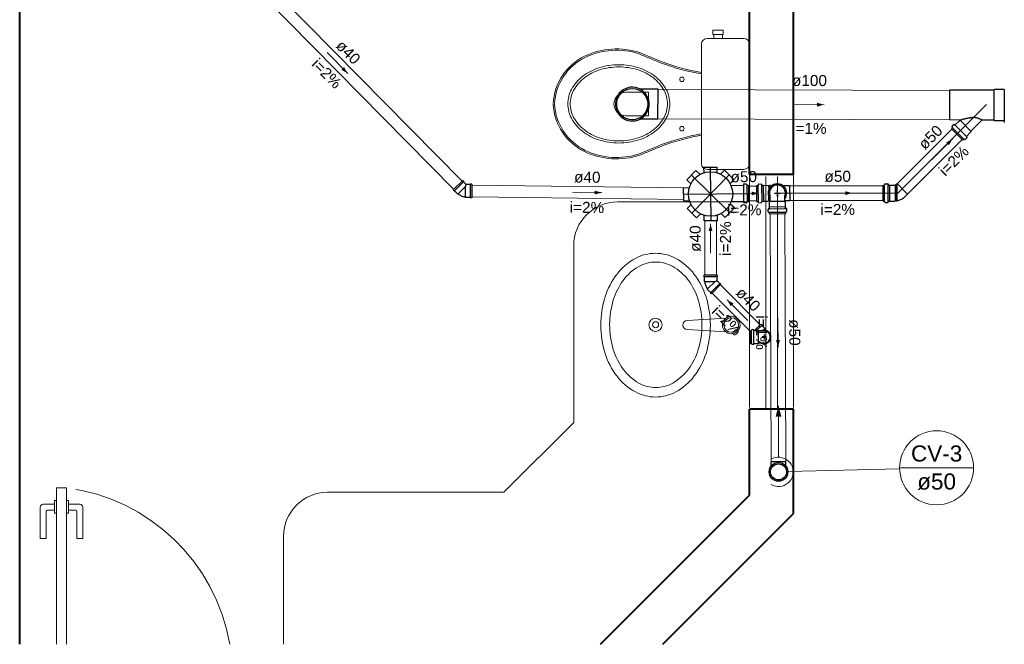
# Model space of a CAD drawing. Header units: millimetres. Extents: x 26 to 1362, y 24 to 358.
# Tile 217 of 256: x 1079.56 to 1092.99, y 320.44 to 328.95. Entities that reach past the tile are written whole.
import ezdxf
from ezdxf.lldxf.tags import DXFTag

# ---------------------------------------------------------------- set-up
doc = ezdxf.new("R2010")
doc.units = ezdxf.units.MM
doc.linetypes.add('HIDDEN2', pattern=[4.7625, 3.175, -1.5875])
for name, color, linetype, lineweight in [('CV-Condutos', 1, 'Continuous', 5), ('CV-Indicação coluna', 5, 'Continuous', 5), ('CV-Sentido conduto', 9, 'Continuous', 5), ('CV-Textos conduto', 7, 'Continuous', 5), ('MB_ALVENARIA', 7, 'Continuous', 40), ('MB_ESQUADRIA', 7, 'Continuous', 5), ('MB_MOBILIÁRIO', 8, 'Continuous', 13), ('Nível 1', 7, 'Continuous', 5), ('TQ-Condutos', 3, 'Continuous', 5), ('TQ-Sentido conduto', 9, 'Continuous', 5), ('TQ-Textos conduto', 7, 'Continuous', 5)]:
    doc.layers.add(name, color=color, linetype=linetype, lineweight=lineweight)
doc.layers.add('Simbolos', color=5, linetype='Continuous')
doc.layers.add('Simbolos_int', color=2, linetype='Continuous')
doc.styles.add('arial', font='arial.ttf')
tags = doc.linetypes.add('DASHDOT', pattern=[1, 0.5, -0.25, 0, -0.25]).pattern_tags.tags
tags[10:11] = [DXFTag(74, 4), DXFTag(75, 0), DXFTag(340, '0'), DXFTag(46, 1.0), DXFTag(50, 0.0), DXFTag(44, 0.0), DXFTag(45, 0.0)]
tags[8:9] = [DXFTag(74, 4), DXFTag(75, 0), DXFTag(340, '0'), DXFTag(46, 1.0), DXFTag(50, 0.0), DXFTag(44, 0.0), DXFTag(45, 0.0)]
tags[6:7] = [DXFTag(74, 4), DXFTag(75, 0), DXFTag(340, '0'), DXFTag(46, 1.0), DXFTag(50, 0.0), DXFTag(44, 0.0), DXFTag(45, 0.0)]
tags[4:5] = [DXFTag(74, 4), DXFTag(75, 0), DXFTag(340, '0'), DXFTag(46, 1.0), DXFTag(50, 0.0), DXFTag(44, 0.0), DXFTag(45, 0.0)]

msp = doc.modelspace()

# ---------------------------------------------------------------- hatches: boundary and pattern name
at = {"layer": 'CV-Condutos', "linetype": 'Continuous'}
msp.add_hatch(color=256, dxfattribs=at).paths.add_polyline_path([(1089.9129, 323.6874), (1089.8741, 323.5425), (1089.9517, 323.5425)])
at = {"layer": 'CV-Sentido conduto', "linetype": 'Continuous'}
msp.add_hatch(color=256, dxfattribs=at).paths.add_polyline_path([(1089.9061, 324.4882), (1089.9316, 324.5849), (1089.8799, 324.5847)])
at = {"layer": 'TQ-Sentido conduto', "linetype": 'Continuous'}
for points in [[(1084.0335, 328.2216), (1083.9841, 328.3085), (1083.9473, 328.2721)], [(1090.5343, 327.7949), (1090.4378, 327.8211), (1090.4377, 327.7693)], [(1092.2892, 327.3294), (1092.2025, 327.2797), (1092.2389, 327.243)], [(1087.5008, 326.5955), (1087.4045, 326.6225), (1087.4039, 326.5708)], [(1089.6416, 326.5857), (1089.5447, 326.6104), (1089.5454, 326.5586)], [(1090.9206, 326.589), (1090.824, 326.6149), (1090.824, 326.5631)], [(1088.9855, 326.1684), (1088.9596, 326.0718), (1089.0113, 326.0718)], [(1089.2102, 325.1348), (1089.2602, 325.0482), (1089.2968, 325.0848)]]:
    msp.add_hatch(color=256, dxfattribs=at).paths.add_polyline_path(points)

# ---------------------------------------------------------------- linework, layer by layer
at = {"layer": 'CV-Condutos'}
for p, q in [((1089.7989, 326.3077), (1089.8124, 322.9242)), ((1089.9989, 326.3103), (1090.0124, 322.925))]:
    msp.add_line(p, q, dxfattribs=at)
for points in [[(1089.9129, 322.9874), (1089.9129, 323.6874)], [(1089.8129, 322.6141), (1089.8409, 322.6008), (1089.8706, 322.5919), (1089.9013, 322.5877), (1089.9323, 322.5883), (1089.9628, 322.5937), (1089.9921, 322.6037), (1090.0195, 322.6182), (1090.0444, 322.6367), (1090.0661, 322.6588), (1090.0841, 322.684), (1090.098, 322.7117), (1090.1075, 322.7412), (1090.1123, 322.7719), (1090.1123, 322.8029), (1090.1075, 322.8335), (1090.098, 322.863), (1090.0841, 322.8907), (1090.0661, 322.9159), (1090.0444, 322.938), (1090.0195, 322.9566), (1089.9921, 322.971), (1089.9628, 322.981), (1089.9323, 322.9864), (1089.9013, 322.987), (1089.8706, 322.9828), (1089.8409, 322.9739), (1089.8129, 322.9606)]]:
    msp.add_lwpolyline(points, dxfattribs=at)
at = {"layer": 'CV-Indicação coluna'}
for p, q in [((1091.566, 322.8297), (1090.0401, 322.7906)), ((1091.5658, 322.8426), (1092.5755, 322.8426))]:
    msp.add_line(p, q, dxfattribs=at)
msp.add_circle((1092.0707, 322.8426), 0.5049, dxfattribs=at)
at = {"layer": 'CV-Sentido conduto'}
msp.add_lwpolyline([(1089.9046, 324.8882), (1089.9061, 324.4882)], dxfattribs=at)
at = {"layer": 'MB_ALVENARIA'}
for p, q in [((1079.5578, 320.4359), (1079.5578, 333.7084)), ((1087.4852, 320.4359), (1089.5178, 322.4684)), ((1088.3337, 320.4359), (1090.1178, 322.2199))]:
    msp.add_line(p, q, dxfattribs=at)
for points in [[(1089.5178, 326.842), (1089.5178, 329.6863)], [(1090.1178, 326.842), (1090.1178, 329.6863)], [(1090.1178, 326.842), (1089.5178, 326.842)], [(1089.5178, 322.4684), (1089.5178, 323.642)], [(1090.1178, 323.642), (1089.5178, 323.642)], [(1090.1178, 322.2199), (1090.1178, 323.642)]]:
    msp.add_lwpolyline(points, dxfattribs=at)
at = {"layer": 'MB_ESQUADRIA'}
for p, q in [((1080.0578, 320.4359), (1080.0578, 322.5684)), ((1080.0578, 322.5684), (1080.1978, 322.5684)), ((1080.1978, 322.5684), (1080.1978, 320.4359)), ((1080.0339, 322.3466), (1079.8793, 322.3467)), ((1080.0339, 322.3466), (1079.8793, 322.3467)), ((1080.0339, 322.3968), (1080.0338, 322.2263)), ((1080.0339, 322.3968), (1080.0338, 322.2263)), ((1080.0593, 322.3968), (1080.0339, 322.3968)), ((1080.0593, 322.3968), (1080.0339, 322.3968)), ((1080.1993, 322.3967), (1080.2247, 322.3967)), ((1080.1993, 322.3967), (1080.2247, 322.3967)), ((1080.2247, 322.3967), (1080.2246, 322.2262)), ((1080.2247, 322.3967), (1080.2246, 322.2262)), ((1080.2247, 322.3465), (1080.3792, 322.3464)), ((1080.2247, 322.3465), (1080.3792, 322.3464)), ((1079.8393, 322.3067), (1079.8391, 321.8787)), ((1079.8393, 322.3067), (1079.8391, 321.8787)), ((1079.9191, 321.8786), (1079.9193, 322.2466)), ((1079.9191, 321.8786), (1079.9193, 322.2466)), ((1079.9393, 322.2666), (1080.0339, 322.2666)), ((1079.9393, 322.2666), (1080.0339, 322.2666)), ((1080.0338, 322.2263), (1080.0592, 322.2263)), ((1080.0338, 322.2263), (1080.0592, 322.2263)), ((1080.2246, 322.2262), (1080.1992, 322.2262)), ((1080.2246, 322.2262), (1080.1992, 322.2262)), ((1080.3192, 322.2664), (1080.2246, 322.2665)), ((1080.3192, 322.2664), (1080.2246, 322.2665)), ((1080.339, 321.8784), (1080.3392, 322.2464)), ((1080.339, 321.8784), (1080.3392, 322.2464)), ((1080.4192, 322.3064), (1080.419, 321.8784)), ((1080.4192, 322.3064), (1080.419, 321.8784)), ((1079.8391, 321.8787), (1079.9191, 321.8786)), ((1079.8391, 321.8787), (1079.9191, 321.8786)), ((1080.419, 321.8784), (1080.339, 321.8784)), ((1080.419, 321.8784), (1080.339, 321.8784))]:
    msp.add_line(p, q, dxfattribs=at)
at = {"layer": 'MB_ESQUADRIA', "linetype": 'HIDDEN2'}
for points in [[(1089.5178, 326.842), (1089.5178, 323.642)], [(1089.7378, 323.642), (1089.7378, 326.842)], [(1089.8978, 323.642), (1089.8978, 326.842)], [(1090.1178, 326.842), (1090.1178, 323.642)]]:
    msp.add_lwpolyline(points, dxfattribs=at)
at = {"layer": 'MB_ESQUADRIA'}
for centre, radius, start, end in [((1079.8793, 322.3067), 0.04, 89.97107, 179.97107), ((1079.8793, 322.3067), 0.04, 89.97107, 179.97107), ((1080.3792, 322.3064), 0.04, 359.97107, 89.97107), ((1080.3792, 322.3064), 0.04, 359.97107, 89.97107), ((1079.9393, 322.2466), 0.02, 89.97107, 179.97107), ((1079.9393, 322.2466), 0.02, 89.97107, 179.97107), ((1080.3192, 322.2464), 0.02, 359.97107, 89.97107), ((1080.3192, 322.2464), 0.02, 359.97107, 89.97107)]:
    msp.add_arc(centre, radius, start, end, dxfattribs=at)
at = {"layer": 'MB_ESQUADRIA', "linetype": 'HIDDEN2'}
msp.add_ellipse((1079.8687, 319.9946), major_axis=(2.5947, 0), ratio=1, start_param=0.170888, end_param=1.443643, dxfattribs=at)
msp.add_ellipse((1079.8687, 319.9946), major_axis=(2.5947, 0), ratio=1, start_param=0.170888, end_param=1.443643, dxfattribs=at)
at = {"layer": 'MB_MOBILIÁRIO'}
for p, q in [((1089.5178, 328.6191), (1089.5178, 326.9899)), ((1087.7178, 326.4684), (1089.5178, 326.4684)), ((1087.1178, 323.4625), (1087.1178, 325.8684)), ((1088.6683, 324.8504), (1089.1952, 324.8855)), ((1088.6683, 324.7304), (1089.1952, 324.6952)), ((1086.1636, 322.5084), (1087.1178, 323.4625)), ((1083.7578, 322.5084), (1086.1636, 322.5084)), ((1083.1578, 320.4359), (1083.1578, 321.9084))]:
    msp.add_line(p, q, dxfattribs=at)
for points in [[(1089.0167, 328.7508), (1089.0167, 328.811), (1089.0883, 328.811), (1089.1598, 328.811), (1089.1598, 328.7508), (1089.1484, 328.7508), (1089.1484, 328.6993)], [(1089.5178, 328.6191), (1089.5178, 328.6191), (1089.512, 328.6506), (1089.4949, 328.6764), (1089.4691, 328.6936), (1089.4376, 328.6993), (1088.9422, 328.6993), (1088.9422, 328.6993), (1088.9107, 328.6936), (1088.885, 328.6764), (1088.8678, 328.6506), (1088.8621, 328.6191), (1088.8621, 327.8059)], [(1089.0167, 328.7508), (1089.0281, 328.7508)], [(1089.1484, 328.7508), (1089.0281, 328.7508)], [(1089.0281, 328.7508), (1089.0281, 328.6993)], [(1088.8592, 328.2154), (1088.8592, 328.2154), (1088.8621, 328.2146)], [(1087.8284, 327.9663), (1088.1376, 327.9663), (1088.1376, 327.8031)], [(1087.8284, 327.6427), (1088.1376, 327.6427), (1088.1376, 327.8059)], [(1089.5178, 326.9899), (1089.5178, 326.9899), (1089.512, 326.9584), (1089.4949, 326.9355), (1089.4691, 326.9183), (1089.4376, 326.9126), (1088.9422, 326.9126), (1088.9422, 326.9126), (1088.9107, 326.9183), (1088.885, 326.9355), (1088.8678, 326.9584), (1088.8621, 326.9899), (1088.8621, 327.8059)], [(1088.8592, 327.3965), (1088.8592, 327.3965), (1088.8621, 327.3972)]]:
    msp.add_lwpolyline(points, dxfattribs=at)
for points in [[(1088.4297, 327.8059, 0.1244509), (1088.38, 328.0024), (1088.38, 328.0024, 0.105729), (1088.2259, 328.1832), (1088.2259, 328.1832, 0.0868761), (1088.0077, 328.297), (1088.0077, 328.297, 0.0770405), (1087.7339, 328.3395), (1087.7339, 328.3395, 0.0770405), (1087.4601, 328.297), (1087.4601, 328.297, 0.0868761), (1087.2419, 328.1832), (1087.2419, 328.1832, 0.105729), (1087.0878, 328.0024), (1087.0878, 328.0024, 0.1244509), (1087.0381, 327.8059), (1087.0381, 327.8059, 0.1244509), (1087.0878, 327.6094), (1087.0878, 327.6094, 0.105729), (1087.2419, 327.4287), (1087.2419, 327.4287, 0.0868761), (1087.4601, 327.3148), (1087.4601, 327.3148, 0.0770405), (1087.7339, 327.2724), (1087.7339, 327.2724, 0.0770405), (1088.0077, 327.3148), (1088.0077, 327.3148, 0.0868761), (1088.2259, 327.4287), (1088.2259, 327.4287, 0.105729), (1088.38, 327.6094), (1088.38, 327.6094, 0.1244509), (1088.4297, 327.8059), (1088.4297, 327.8059)], [(1088.3972, 327.8059, 0.1244509), (1088.3507, 327.9897), (1088.3507, 327.9897, 0.105729), (1088.2047, 328.1609), (1088.2047, 328.1609, 0.0868761), (1087.9966, 328.2695), (1087.9966, 328.2695, 0.0770405), (1087.7339, 328.3102), (1087.7339, 328.3102, 0.0770405), (1087.4712, 328.2695), (1087.4712, 328.2695, 0.0868761), (1087.2631, 328.1609), (1087.2631, 328.1609, 0.105729), (1087.1171, 327.9897), (1087.1171, 327.9897, 0.1244509), (1087.0706, 327.8059), (1087.0706, 327.8059, 0.1244509), (1087.1171, 327.6222), (1087.1171, 327.6222, 0.105729), (1087.2631, 327.451), (1087.2631, 327.451, 0.0868761), (1087.4712, 327.3424), (1087.4712, 327.3424, 0.0770405), (1087.7339, 327.3016), (1087.7339, 327.3016, 0.0770405), (1087.9966, 327.3424), (1087.9966, 327.3424, 0.0868761), (1088.2047, 327.451), (1088.2047, 327.451, 0.105729), (1088.3507, 327.6222), (1088.3507, 327.6222, 0.1244509), (1088.3972, 327.8059), (1088.3972, 327.8059)], [(1088.2351, 323.8082, -0.1249766), (1087.96, 323.878), (1087.96, 323.878, -0.1058088), (1087.7064, 324.0952), (1087.7064, 324.0952, -0.0866336), (1087.5469, 324.4023), (1087.5469, 324.4023, -0.0766824), (1087.4874, 324.7882), (1087.4874, 324.7882, -0.0766824), (1087.5469, 325.174), (1087.5469, 325.174, -0.0866336), (1087.7064, 325.4811), (1087.7064, 325.4811, -0.1058088), (1087.96, 325.6983), (1087.96, 325.6983, -0.1249766), (1088.2351, 325.7682), (1088.2351, 325.7682, -0.1249766), (1088.5103, 325.6983), (1088.5103, 325.6983, -0.1058088), (1088.7639, 325.4811), (1088.7639, 325.4811, -0.0866336), (1088.9234, 325.174), (1088.9234, 325.174, -0.0766824), (1088.9829, 324.7882), (1088.9829, 324.7882, -0.0766824), (1088.9234, 324.4023), (1088.9234, 324.4023, -0.0866336), (1088.7639, 324.0952), (1088.7639, 324.0952, -0.1058088), (1088.5103, 323.878), (1088.5103, 323.878, -0.1249766), (1088.2351, 323.8082), (1088.2351, 323.8082)], [(1088.8684, 324.7936, -0.074123), (1088.818, 324.4556), (1088.818, 324.4556, -0.0848524), (1088.6839, 324.1884), (1088.6839, 324.1884, -0.1063226), (1088.4688, 323.9981), (1088.4688, 323.9981, -0.128843), (1088.2384, 323.9377), (1088.2384, 323.9377, -0.128843), (1088.008, 323.9981), (1088.008, 323.9981, -0.1063226), (1087.7929, 324.1884), (1087.7929, 324.1884, -0.0848524), (1087.6588, 324.4556), (1087.6588, 324.4556, -0.074123), (1087.6084, 324.7936), (1087.6084, 324.7936, -0.074123), (1087.6588, 325.1315), (1087.6588, 325.1315, -0.0848524), (1087.7929, 325.3987), (1087.7929, 325.3987, -0.1063226), (1088.008, 325.589), (1088.008, 325.589, -0.128843), (1088.2384, 325.6494), (1088.2384, 325.6494, -0.128843), (1088.4688, 325.589), (1088.4688, 325.589, -0.1063226), (1088.6839, 325.3987), (1088.6839, 325.3987, -0.0848524), (1088.818, 325.1315), (1088.818, 325.1315, -0.074123), (1088.8684, 324.7936), (1088.8684, 324.7936)]]:
    msp.add_lwpolyline(points, format="xyb", dxfattribs=at)
for centre, radius in [((1088.5943, 328.1409), 0.0301), ((1088.5943, 327.4681), 0.0301), ((1089.2683, 324.7904), 0.12), ((1088.2351, 324.7936), 0.09), ((1088.2351, 324.7936), 0.0422), ((1089.2683, 324.7904), 0.1)]:
    msp.add_circle(centre, radius, dxfattribs=at)
for centre, radius, start, end in [((1087.7052, 327.536), 1.0195, 72.09039, 115.44583), ((1087.7043, 327.5508), 0.9868, 71.86702, 115.76246), ((1087.5972, 327.7727), 0.7593, 115.76246, 177.20811), ((1087.5972, 327.7727), 0.7403, 115.76246, 177.20811), ((1130.0772, 429.3042), 109.2398, 247.351445, 247.525735), ((1132.4723, 435.0566), 115.4519, 247.353796, 247.518324), ((1089.3836, 331.2395), 3.0692, 249.69088, 260.16298), ((1089.3836, 331.2395), 3.0503, 249.69088, 260.16298), ((1087.8284, 327.8045), 0.1618, 90, 270), ((1087.5972, 327.8391), 0.7593, 182.79189, 244.23754), ((1087.5972, 327.8391), 0.7403, 182.79189, 244.23754), ((1089.3836, 324.3724), 3.0692, 99.83702, 110.30912), ((1089.3836, 324.3724), 3.0503, 99.83702, 110.30912), ((1130.0772, 226.3076), 109.2398, 112.474265, 112.648555), ((1132.4723, 220.5552), 115.4519, 112.481676, 112.646204), ((1087.7052, 328.0759), 1.0195, 244.55417, 287.90961), ((1087.7043, 328.0611), 0.9868, 244.23754, 288.13298), ((1087.7178, 325.8684), 0.6, 90, 180), ((1088.6683, 324.7904), 0.06, 90, 270), ((1083.7578, 321.9084), 0.6, 90, 180)]:
    msp.add_arc(centre, radius, start, end, dxfattribs=at)
at = {"layer": 'Nível 1'}
for p, q in [((1091.5434, 326.589), (1092.7513, 327.7969)), ((1089.8978, 326.589), (1091.5434, 326.589))]:
    msp.add_line(p, q, dxfattribs=at)
at = {"layer": 'Simbolos'}
for p, q in [((1088.2684, 328.0052), (1088.0271, 328.0059)), ((1092.2456, 327.9927), (1092.2443, 327.5863)), ((1092.8531, 327.9908), (1092.2456, 327.9927)), ((1092.8629, 328.0006), (1092.8531, 327.9908)), ((1092.9902, 328.0002), (1092.8629, 328.0006)), ((1088.2672, 327.5988), (1088.0258, 327.5995)), ((1092.3944, 327.5859), (1092.2443, 327.5863)), ((1092.5396, 327.4347), (1092.6896, 327.5838)), ((1092.8518, 327.5844), (1092.6924, 327.5849)), ((1092.8616, 327.5746), (1092.8518, 327.5844)), ((1092.2732, 327.4671), (1092.2855, 327.4794)), ((1092.4274, 327.3119), (1092.2732, 327.4671)), ((1092.2801, 327.4949), (1092.2862, 327.4842)), ((1092.2807, 327.4997), (1092.3056, 327.5244)), ((1092.311, 327.5246), (1092.3191, 327.5178)), ((1092.3245, 327.518), (1092.3854, 327.5786)), ((1092.3854, 327.5786), (1092.3967, 327.5786)), ((1092.3967, 327.5786), (1092.3971, 327.579)), ((1092.9889, 327.5742), (1092.8616, 327.5746)), ((1092.9937, 327.5602), (1092.9929, 327.5706)), ((1092.4274, 327.3119), (1092.4398, 327.3242)), ((1092.4552, 327.3186), (1092.4446, 327.3248)), ((1092.46, 327.3193), (1092.4849, 327.344)), ((1092.4852, 327.3494), (1092.4784, 327.3575)), ((1092.4787, 327.3629), (1092.5396, 327.4234)), ((1092.5396, 327.4234), (1092.5396, 327.4347)), ((1088.8908, 326.9421), (1089.0707, 326.9444)), ((1088.8908, 326.9421), (1088.8918, 326.8644)), ((1089.0707, 326.9444), (1089.0717, 326.8667)), ((1088.6605, 326.7683), (1088.7862, 326.8972)), ((1088.7862, 326.8972), (1088.8418, 326.843)), ((1089.1765, 326.9022), (1089.1222, 326.8466)), ((1089.1765, 326.9022), (1089.3054, 326.7766)), ((1089.3054, 326.7766), (1089.2511, 326.7209)), ((1085.6038, 326.7609), (1085.474, 326.6328)), ((1085.6038, 326.7609), (1085.615, 326.7495)), ((1085.615, 326.7495), (1085.615, 326.7439)), ((1085.615, 326.7439), (1085.6528, 326.7055)), ((1085.7067, 326.7052), (1085.6528, 326.7055)), ((1085.7107, 326.7092), (1085.7067, 326.7052)), ((1085.7267, 326.7091), (1085.7107, 326.7092)), ((1085.7267, 326.7091), (1085.7256, 326.5266)), ((1088.6183, 326.6626), (1088.696, 326.6636)), ((1088.6206, 326.4826), (1088.6183, 326.6626)), ((1088.6605, 326.7683), (1088.7162, 326.714)), ((1089.4297, 326.6924), (1089.2655, 326.6903)), ((1089.4345, 326.7066), (1089.4337, 326.6961)), ((1089.4735, 326.7108), (1089.4384, 326.7103)), ((1089.4774, 326.7079), (1089.4807, 326.696)), ((1089.502, 326.6933), (1089.4846, 326.6931)), ((1089.502, 326.6933), (1089.5048, 326.4746)), ((1089.612, 326.6948), (1089.6294, 326.695)), ((1089.612, 326.6948), (1089.6148, 326.476)), ((1089.6363, 326.7099), (1089.6333, 326.698)), ((1089.6401, 326.7129), (1089.6751, 326.7134)), ((1089.6792, 326.7098), (1089.6803, 326.6993)), ((1089.6843, 326.6957), (1089.703, 326.6959)), ((1089.703, 326.6959), (1089.7038, 326.6951)), ((1089.7038, 326.6951), (1089.771, 326.696)), ((1089.771, 326.696), (1089.7783, 326.6889)), ((1089.7783, 326.6889), (1089.8197, 326.6894)), ((1089.7887, 326.689), (1089.7892, 326.695)), ((1089.7892, 326.695), (1089.8009, 326.6952)), ((1089.8015, 326.6892), (1089.8009, 326.6952)), ((1089.9733, 326.6914), (1090.0641, 326.6926)), ((1091.341, 326.4796), (1091.341, 326.6984)), ((1091.341, 326.6984), (1091.3584, 326.6984)), ((1091.3654, 326.7133), (1091.3622, 326.7014)), ((1091.3693, 326.7162), (1091.4043, 326.7162)), ((1091.4083, 326.7126), (1091.4092, 326.7021)), ((1091.4132, 326.6984), (1091.432, 326.6984)), ((1091.432, 326.6984), (1091.4328, 326.6976)), ((1091.4328, 326.6976), (1091.5, 326.6976)), ((1091.5, 326.6976), (1091.5014, 326.6961)), ((1091.5071, 326.6961), (1091.5299, 326.719)), ((1085.474, 326.6328), (1085.4852, 326.6214)), ((1085.4852, 326.6214), (1085.4909, 326.6213)), ((1085.4909, 326.6213), (1085.533, 326.5786)), ((1085.533, 326.5786), (1085.5398, 326.5786)), ((1085.6456, 326.5312), (1085.6408, 326.536)), ((1085.7056, 326.5308), (1085.6456, 326.5312)), ((1085.7095, 326.5267), (1085.7056, 326.5308)), ((1085.7256, 326.5266), (1085.7095, 326.5267)), ((1089.7979, 326.4739), (1089.7969, 326.5466)), ((1090.0007, 326.4765), (1089.9997, 326.5492)), ((1091.6381, 326.5403), (1091.6733, 326.5756)), ((1088.6206, 326.4826), (1088.6984, 326.4836)), ((1088.6656, 326.378), (1088.7198, 326.4337)), ((1088.7945, 326.2524), (1088.6656, 326.378)), ((1089.3104, 326.3863), (1089.1847, 326.2574)), ((1089.3104, 326.3863), (1089.2547, 326.4405)), ((1089.4325, 326.4736), (1089.2683, 326.4715)), ((1089.4376, 326.4595), (1089.4366, 326.47)), ((1089.4767, 326.4564), (1089.4417, 326.456)), ((1089.4806, 326.4594), (1089.4836, 326.4713)), ((1089.5048, 326.4746), (1089.4874, 326.4743)), ((1089.6148, 326.476), (1089.6322, 326.4762)), ((1089.6395, 326.4615), (1089.6362, 326.4733)), ((1089.6434, 326.4585), (1089.6784, 326.459)), ((1089.6824, 326.4627), (1089.6832, 326.4732)), ((1089.6871, 326.4769), (1089.7058, 326.4771)), ((1089.7058, 326.4771), (1089.7066, 326.478)), ((1089.7066, 326.478), (1089.7738, 326.4788)), ((1089.7738, 326.4788), (1089.7809, 326.4861)), ((1089.777, 326.3748), (1089.7875, 326.3759)), ((1089.7809, 326.4861), (1089.7977, 326.4863)), ((1089.7908, 326.4666), (1089.7979, 326.4739)), ((1089.7916, 326.3994), (1089.7908, 326.4666)), ((1089.7908, 326.3986), (1089.7916, 326.3994)), ((1089.7911, 326.3799), (1089.7908, 326.3986)), ((1089.7913, 326.4862), (1089.7919, 326.4803)), ((1089.7919, 326.4803), (1089.7978, 326.4803)), ((1090.0005, 326.4889), (1090.0667, 326.4898)), ((1090.008, 326.4694), (1090.0007, 326.4765)), ((1090.0088, 326.4022), (1090.008, 326.4694)), ((1090.0096, 326.4014), (1090.0088, 326.4022)), ((1090.0099, 326.3827), (1090.0096, 326.4014)), ((1090.0241, 326.378), (1090.0136, 326.3788)), ((1090.0282, 326.339), (1090.0278, 326.374)), ((1091.341, 326.4796), (1091.3584, 326.4796)), ((1091.3654, 326.4648), (1091.3622, 326.4767)), ((1091.3693, 326.4618), (1091.4043, 326.4618)), ((1091.4083, 326.4655), (1091.4092, 326.476)), ((1091.4132, 326.4796), (1091.432, 326.4796)), ((1091.432, 326.4796), (1091.4328, 326.4804)), ((1091.4328, 326.4804), (1091.5, 326.4804)), ((1091.5, 326.4804), (1091.5072, 326.4876)), ((1091.5072, 326.4876), (1091.5176, 326.4876)), ((1091.5176, 326.4876), (1091.5181, 326.4816)), ((1091.5181, 326.4816), (1091.5298, 326.4816)), ((1091.5304, 326.4876), (1091.5298, 326.4816)), ((1088.7945, 326.2524), (1088.8487, 326.308)), ((1088.9002, 326.2102), (1088.8992, 326.2879)), ((1089.0802, 326.2125), (1089.0792, 326.2902)), ((1089.1847, 326.2574), (1089.1291, 326.3116)), ((1089.7738, 326.3357), (1089.7734, 326.3708)), ((1089.7769, 326.3319), (1089.7888, 326.3289)), ((1089.792, 326.3076), (1089.7918, 326.325)), ((1089.792, 326.3076), (1090.0108, 326.3105)), ((1090.0108, 326.3105), (1090.0106, 326.3278)), ((1090.0253, 326.3351), (1090.0135, 326.3318)), ((1089.0802, 326.2125), (1088.9002, 326.2102)), ((1089.0767, 325.4695), (1088.8942, 325.4695)), ((1088.8942, 325.4695), (1088.8942, 325.4535)), ((1088.8942, 325.4535), (1088.8983, 325.4495)), ((1088.8983, 325.4495), (1088.8983, 325.3895)), ((1089.0767, 325.4535), (1089.0727, 325.4495)), ((1089.0727, 325.4495), (1089.0727, 325.3956)), ((1089.0767, 325.4695), (1089.0767, 325.4535)), ((1088.8983, 325.3895), (1088.9031, 325.3847)), ((1089.1277, 325.3462), (1088.9988, 325.2172)), ((1089.1108, 325.3575), (1089.0727, 325.3956)), ((1089.1164, 325.3575), (1089.1108, 325.3575)), ((1089.1277, 325.3462), (1089.1164, 325.3575)), ((1088.945, 325.2766), (1088.945, 325.2834)), ((1088.9874, 325.2342), (1088.945, 325.2766)), ((1088.9874, 325.2285), (1088.9874, 325.2342)), ((1088.9988, 325.2172), (1088.9874, 325.2285)), ((1089.6719, 324.802), (1089.5853, 324.7154)), ((1089.6719, 324.802), (1089.6832, 324.7907)), ((1089.6832, 324.7907), (1089.6833, 324.785)), ((1089.6833, 324.785), (1089.7257, 324.7426)), ((1089.5298, 324.7154), (1089.5298, 324.539)), ((1089.5298, 324.7154), (1089.5422, 324.7154)), ((1089.5477, 324.7244), (1089.546, 324.7184)), ((1089.5515, 324.7274), (1089.5707, 324.7274)), ((1089.5746, 324.7238), (1089.575, 324.7191)), ((1089.579, 324.7154), (1089.6357, 324.7154)), ((1089.6357, 324.7154), (1089.6415, 324.7096)), ((1089.6787, 324.7096), (1089.6415, 324.7096)), ((1089.7178, 324.7096), (1089.6787, 324.7096)), ((1089.7257, 324.7426), (1089.7257, 324.7358)), ((1089.7484, 324.7131), (1089.7257, 324.7358)), ((1089.5298, 324.539), (1089.5422, 324.539)), ((1089.5476, 324.53), (1089.546, 324.536)), ((1089.5515, 324.527), (1089.5707, 324.527)), ((1089.5746, 324.5307), (1089.5751, 324.5354)), ((1089.579, 324.539), (1089.6357, 324.539)), ((1089.6357, 324.539), (1089.6415, 324.5448)), ((1089.6787, 324.5448), (1089.6415, 324.5448)), ((1089.7178, 324.5448), (1089.6787, 324.5448)), ((1089.8112, 322.8638), (1089.811, 322.9242)), ((1090.014, 322.8646), (1090.0138, 322.925))]:
    msp.add_line(p, q, dxfattribs=at)
for points in [[(1088.0271, 328.0059), (1087.9949, 328.0203), (1087.9609, 328.0295), (1087.926, 328.0335), (1087.8908, 328.0321), (1087.8562, 328.0254), (1087.8231, 328.0135), (1087.7922, 327.9967), (1087.7641, 327.9754), (1087.7397, 327.95), (1087.7194, 327.9212), (1087.7037, 327.8897), (1087.693, 327.8562), (1087.6875, 327.8214), (1087.6874, 327.7862), (1087.6927, 327.7514), (1087.7032, 327.7178), (1087.7187, 327.6861), (1087.7388, 327.6572), (1087.7631, 327.6317), (1087.7909, 327.6102), (1087.8218, 327.5932), (1087.8548, 327.5811), (1087.8893, 327.5742), (1087.9245, 327.5726), (1087.9595, 327.5763), (1087.9936, 327.5854), (1088.0258, 327.5995)], [(1088.0258, 327.5995), (1088.0494, 327.6139), (1088.071, 327.6311), (1088.0905, 327.6507), (1088.1074, 327.6724), (1088.1217, 327.6961), (1088.133, 327.7213), (1088.1413, 327.7476), (1088.1463, 327.7748), (1088.148, 327.8023), (1088.1464, 327.8299), (1088.1416, 327.8571), (1088.1335, 327.8835), (1088.1224, 327.9088), (1088.1083, 327.9325), (1088.0914, 327.9544), (1088.0721, 327.9741), (1088.0505, 327.9914), (1088.0271, 328.0059)], [(1092.9902, 328.0002), (1092.9909, 328.0003), (1092.9915, 328.0004), (1092.9921, 328.0007), (1092.9927, 328.001), (1092.9932, 328.0015), (1092.9936, 328.002), (1092.9939, 328.0026), (1092.9941, 328.0032), (1092.9942, 328.0038)], [(1092.3972, 327.579), (1092.3975, 327.5794), (1092.3978, 327.5799), (1092.398, 327.5803), (1092.3982, 327.5808), (1092.3983, 327.5813), (1092.3983, 327.5819), (1092.3983, 327.5824), (1092.3982, 327.5829), (1092.398, 327.5834), (1092.3978, 327.5839), (1092.3975, 327.5843), (1092.3972, 327.5847), (1092.3968, 327.585), (1092.3964, 327.5853), (1092.3959, 327.5856), (1092.3954, 327.5857), (1092.3949, 327.5858), (1092.3944, 327.5859)], [(1092.6924, 327.5849), (1092.6921, 327.5849), (1092.6917, 327.5849), (1092.6914, 327.5848), (1092.6911, 327.5847), (1092.6907, 327.5846), (1092.6904, 327.5844), (1092.6901, 327.5842), (1092.6899, 327.584), (1092.6896, 327.5838)], [(1092.2807, 327.4997), (1092.2804, 327.4992), (1092.28, 327.4988), (1092.2798, 327.4982), (1092.2796, 327.4977), (1092.2796, 327.4971), (1092.2796, 327.4965), (1092.2797, 327.4959), (1092.2798, 327.4954), (1092.2801, 327.4949)], [(1092.2855, 327.4794), (1092.2859, 327.4798), (1092.2862, 327.4803), (1092.2865, 327.4808), (1092.2866, 327.4814), (1092.2867, 327.482), (1092.2867, 327.4825), (1092.2866, 327.4831), (1092.2864, 327.4837), (1092.2862, 327.4842)], [(1092.311, 327.5246), (1092.3104, 327.525), (1092.3099, 327.5253), (1092.3092, 327.5255), (1092.3086, 327.5256), (1092.3079, 327.5255), (1092.3073, 327.5254), (1092.3067, 327.5252), (1092.3061, 327.5248), (1092.3056, 327.5244)], [(1092.3191, 327.5178), (1092.3196, 327.5175), (1092.3202, 327.5172), (1092.3208, 327.517), (1092.3215, 327.5169), (1092.3221, 327.5169), (1092.3228, 327.5171), (1092.3234, 327.5173), (1092.324, 327.5176), (1092.3245, 327.5181)], [(1092.9929, 327.5705), (1092.9928, 327.5712), (1092.9925, 327.5718), (1092.9922, 327.5724), (1092.9918, 327.5729), (1092.9913, 327.5734), (1092.9908, 327.5737), (1092.9902, 327.574), (1092.9895, 327.5741), (1092.9889, 327.5742)], [(1092.9937, 327.5602), (1092.9938, 327.5596), (1092.9941, 327.559), (1092.9944, 327.5584), (1092.9948, 327.5579), (1092.9953, 327.5574), (1092.9958, 327.5571), (1092.9964, 327.5568), (1092.9971, 327.5566), (1092.9977, 327.5566)], [(1092.4446, 327.3248), (1092.4441, 327.3251), (1092.4435, 327.3252), (1092.4429, 327.3253), (1092.4424, 327.3253), (1092.4418, 327.3253), (1092.4412, 327.3251), (1092.4407, 327.3249), (1092.4402, 327.3246), (1092.4398, 327.3242)], [(1092.4552, 327.3186), (1092.4557, 327.3184), (1092.4563, 327.3182), (1092.4569, 327.3181), (1092.4574, 327.3181), (1092.458, 327.3182), (1092.4586, 327.3183), (1092.4591, 327.3186), (1092.4596, 327.3189), (1092.46, 327.3193)], [(1092.4787, 327.3629), (1092.4782, 327.3624), (1092.4779, 327.3618), (1092.4777, 327.3612), (1092.4775, 327.3605), (1092.4775, 327.3599), (1092.4776, 327.3592), (1092.4778, 327.3586), (1092.478, 327.358), (1092.4784, 327.3575)], [(1092.4849, 327.344), (1092.4853, 327.3445), (1092.4857, 327.345), (1092.4859, 327.3456), (1092.4861, 327.3463), (1092.4861, 327.3469), (1092.486, 327.3476), (1092.4858, 327.3482), (1092.4855, 327.3488), (1092.4852, 327.3494)], [(1089.4297, 326.6924), (1089.4304, 326.6925), (1089.431, 326.6926), (1089.4316, 326.6929), (1089.4322, 326.6933), (1089.4327, 326.6937), (1089.4331, 326.6943), (1089.4334, 326.6948), (1089.4336, 326.6955), (1089.4337, 326.6961)], [(1089.4384, 326.7103), (1089.4378, 326.7103), (1089.4371, 326.7101), (1089.4365, 326.7098), (1089.436, 326.7095), (1089.4355, 326.709), (1089.4351, 326.7085), (1089.4348, 326.7079), (1089.4346, 326.7073), (1089.4345, 326.7066)], [(1089.4774, 326.7079), (1089.4772, 326.7084), (1089.4769, 326.7089), (1089.4765, 326.7094), (1089.4761, 326.7098), (1089.4757, 326.7101), (1089.4752, 326.7104), (1089.4746, 326.7106), (1089.474, 326.7107), (1089.4735, 326.7108)], [(1089.4807, 326.696), (1089.4809, 326.6955), (1089.4812, 326.695), (1089.4815, 326.6945), (1089.4819, 326.6941), (1089.4824, 326.6938), (1089.4829, 326.6935), (1089.4835, 326.6933), (1089.484, 326.6932), (1089.4846, 326.6931)], [(1089.6294, 326.695), (1089.63, 326.695), (1089.6306, 326.6952), (1089.6311, 326.6954), (1089.6316, 326.6957), (1089.6321, 326.696), (1089.6325, 326.6964), (1089.6328, 326.6969), (1089.6331, 326.6974), (1089.6332, 326.698)], [(1089.6401, 326.7129), (1089.6395, 326.7129), (1089.639, 326.7127), (1089.6384, 326.7125), (1089.6379, 326.7122), (1089.6375, 326.7119), (1089.6371, 326.7115), (1089.6367, 326.711), (1089.6365, 326.7105), (1089.6363, 326.7099)], [(1089.6792, 326.7098), (1089.6791, 326.7104), (1089.6788, 326.711), (1089.6785, 326.7116), (1089.6781, 326.7121), (1089.6776, 326.7126), (1089.6771, 326.7129), (1089.6764, 326.7132), (1089.6758, 326.7133), (1089.6751, 326.7134)], [(1089.6803, 326.6993), (1089.6804, 326.6986), (1089.6806, 326.698), (1089.6809, 326.6974), (1089.6813, 326.6969), (1089.6818, 326.6965), (1089.6824, 326.6961), (1089.683, 326.6959), (1089.6836, 326.6957), (1089.6843, 326.6957)], [(1089.9997, 326.5493), (1090.0044, 326.5644), (1090.0068, 326.58), (1090.007, 326.5959), (1090.0049, 326.6116), (1090.0005, 326.6268), (1089.994, 326.6412), (1089.9854, 326.6545), (1089.975, 326.6665), (1089.9631, 326.6768), (1089.9497, 326.6853), (1089.9352, 326.6918), (1089.92, 326.6961), (1089.9043, 326.6982), (1089.8885, 326.698), (1089.8729, 326.6955), (1089.8577, 326.6908), (1089.8435, 326.684), (1089.8303, 326.6751), (1089.8186, 326.6645), (1089.8085, 326.6523), (1089.8003, 326.6387), (1089.7942, 326.6241), (1089.7902, 326.6088), (1089.7885, 326.5931), (1089.789, 326.5772), (1089.7919, 326.5617), (1089.7969, 326.5467)], [(1091.3584, 326.6984), (1091.3589, 326.6985), (1091.3595, 326.6986), (1091.3601, 326.6988), (1091.3606, 326.6991), (1091.361, 326.6994), (1091.3614, 326.6999), (1091.3618, 326.7003), (1091.362, 326.7008), (1091.3622, 326.7014)], [(1091.3693, 326.7162), (1091.3687, 326.7162), (1091.3681, 326.7161), (1091.3676, 326.7158), (1091.3671, 326.7156), (1091.3666, 326.7152), (1091.3662, 326.7148), (1091.3659, 326.7143), (1091.3656, 326.7138), (1091.3654, 326.7133)], [(1091.4083, 326.7126), (1091.4082, 326.7132), (1091.408, 326.7138), (1091.4077, 326.7144), (1091.4073, 326.7149), (1091.4068, 326.7154), (1091.4062, 326.7157), (1091.4056, 326.716), (1091.405, 326.7162), (1091.4043, 326.7162)], [(1091.4093, 326.7021), (1091.4094, 326.7014), (1091.4096, 326.7008), (1091.4099, 326.7002), (1091.4103, 326.6997), (1091.4108, 326.6993), (1091.4113, 326.6989), (1091.4119, 326.6986), (1091.4126, 326.6985), (1091.4132, 326.6984)], [(1091.5014, 326.6962), (1091.5019, 326.6957), (1091.5026, 326.6954), (1091.5032, 326.6951), (1091.5039, 326.695), (1091.5046, 326.695), (1091.5053, 326.6951), (1091.5059, 326.6954), (1091.5065, 326.6957), (1091.5071, 326.6962)], [(1085.5398, 326.5786), (1085.5499, 326.5716), (1085.5603, 326.5651), (1085.5711, 326.5591), (1085.5821, 326.5538), (1085.5935, 326.549), (1085.605, 326.5448), (1085.6168, 326.5412), (1085.6287, 326.5383), (1085.6408, 326.536)], [(1091.5304, 326.4876), (1091.5437, 326.4899), (1091.5569, 326.4931), (1091.5698, 326.4973), (1091.5824, 326.5023), (1091.5946, 326.5083), (1091.6063, 326.5151), (1091.6175, 326.5228), (1091.6281, 326.5312), (1091.6381, 326.5403)], [(1089.4366, 326.47), (1089.4365, 326.4707), (1089.4362, 326.4713), (1089.4359, 326.4719), (1089.4355, 326.4724), (1089.435, 326.4728), (1089.4345, 326.4732), (1089.4338, 326.4734), (1089.4332, 326.4736), (1089.4325, 326.4736)], [(1089.4377, 326.4595), (1089.4378, 326.4589), (1089.438, 326.4583), (1089.4383, 326.4577), (1089.4387, 326.4572), (1089.4392, 326.4568), (1089.4398, 326.4564), (1089.4404, 326.4561), (1089.441, 326.456), (1089.4417, 326.456)], [(1089.4767, 326.4564), (1089.4773, 326.4564), (1089.4779, 326.4566), (1089.4784, 326.4568), (1089.4789, 326.4571), (1089.4794, 326.4574), (1089.4798, 326.4579), (1089.4801, 326.4583), (1089.4804, 326.4589), (1089.4806, 326.4594)], [(1089.4874, 326.4743), (1089.4868, 326.4743), (1089.4863, 326.4742), (1089.4857, 326.4739), (1089.4852, 326.4737), (1089.4848, 326.4733), (1089.4844, 326.4729), (1089.484, 326.4724), (1089.4838, 326.4719), (1089.4836, 326.4713)], [(1089.6361, 326.4733), (1089.6359, 326.4738), (1089.6357, 326.4743), (1089.6353, 326.4748), (1089.6349, 326.4752), (1089.6344, 326.4756), (1089.6339, 326.4758), (1089.6334, 326.476), (1089.6328, 326.4762), (1089.6322, 326.4762)], [(1089.6395, 326.4615), (1089.6397, 326.4609), (1089.64, 326.4604), (1089.6403, 326.4599), (1089.6407, 326.4595), (1089.6412, 326.4592), (1089.6417, 326.4589), (1089.6422, 326.4587), (1089.6428, 326.4586), (1089.6434, 326.4585)], [(1089.6784, 326.459), (1089.6791, 326.4591), (1089.6797, 326.4592), (1089.6803, 326.4595), (1089.6809, 326.4599), (1089.6813, 326.4603), (1089.6817, 326.4608), (1089.682, 326.4614), (1089.6823, 326.462), (1089.6824, 326.4627)], [(1089.6871, 326.4769), (1089.6865, 326.4768), (1089.6858, 326.4767), (1089.6852, 326.4764), (1089.6847, 326.476), (1089.6842, 326.4756), (1089.6838, 326.4751), (1089.6835, 326.4745), (1089.6833, 326.4739), (1089.6832, 326.4732)], [(1089.777, 326.3748), (1089.7764, 326.3747), (1089.7757, 326.3745), (1089.7752, 326.3741), (1089.7746, 326.3737), (1089.7742, 326.3732), (1089.7739, 326.3727), (1089.7736, 326.3721), (1089.7734, 326.3714), (1089.7734, 326.3708)], [(1089.7875, 326.3759), (1089.7881, 326.376), (1089.7888, 326.3762), (1089.7893, 326.3765), (1089.7898, 326.377), (1089.7903, 326.3775), (1089.7906, 326.378), (1089.7909, 326.3786), (1089.791, 326.3793), (1089.7911, 326.3799)], [(1090.0099, 326.3827), (1090.0099, 326.3821), (1090.0101, 326.3814), (1090.0104, 326.3808), (1090.0107, 326.3803), (1090.0112, 326.3798), (1090.0117, 326.3794), (1090.0123, 326.3791), (1090.0129, 326.3789), (1090.0136, 326.3788)], [(1090.0278, 326.374), (1090.0277, 326.3747), (1090.0275, 326.3753), (1090.0273, 326.3759), (1090.0269, 326.3765), (1090.0265, 326.377), (1090.0259, 326.3774), (1090.0254, 326.3777), (1090.0247, 326.3779), (1090.0241, 326.378)], [(1091.3622, 326.4767), (1091.362, 326.4772), (1091.3618, 326.4777), (1091.3614, 326.4782), (1091.361, 326.4786), (1091.3606, 326.479), (1091.3601, 326.4792), (1091.3595, 326.4795), (1091.3589, 326.4796), (1091.3584, 326.4796)], [(1091.3654, 326.4648), (1091.3656, 326.4642), (1091.3659, 326.4637), (1091.3662, 326.4633), (1091.3666, 326.4628), (1091.3671, 326.4625), (1091.3676, 326.4622), (1091.3681, 326.462), (1091.3687, 326.4619), (1091.3693, 326.4618)], [(1091.4043, 326.4618), (1091.405, 326.4619), (1091.4056, 326.462), (1091.4062, 326.4623), (1091.4068, 326.4627), (1091.4073, 326.4631), (1091.4077, 326.4636), (1091.408, 326.4642), (1091.4082, 326.4648), (1091.4083, 326.4655)], [(1091.4132, 326.4796), (1091.4126, 326.4796), (1091.4119, 326.4794), (1091.4113, 326.4791), (1091.4108, 326.4788), (1091.4103, 326.4783), (1091.4099, 326.4778), (1091.4096, 326.4772), (1091.4094, 326.4766), (1091.4093, 326.476)], [(1089.7738, 326.3357), (1089.7739, 326.3351), (1089.774, 326.3346), (1089.7742, 326.334), (1089.7745, 326.3335), (1089.7749, 326.3331), (1089.7753, 326.3327), (1089.7758, 326.3323), (1089.7763, 326.3321), (1089.7769, 326.3319)], [(1089.7918, 326.325), (1089.7917, 326.3256), (1089.7916, 326.3262), (1089.7914, 326.3267), (1089.7911, 326.3272), (1089.7907, 326.3277), (1089.7903, 326.3281), (1089.7898, 326.3284), (1089.7893, 326.3287), (1089.7888, 326.3289)], [(1090.0135, 326.3318), (1090.0129, 326.3316), (1090.0124, 326.3313), (1090.012, 326.3309), (1090.0115, 326.3305), (1090.0112, 326.3301), (1090.0109, 326.3295), (1090.0107, 326.329), (1090.0106, 326.3284), (1090.0106, 326.3278)], [(1090.0253, 326.3351), (1090.0259, 326.3353), (1090.0264, 326.3356), (1090.0268, 326.3359), (1090.0273, 326.3363), (1090.0276, 326.3368), (1090.0279, 326.3373), (1090.0281, 326.3378), (1090.0282, 326.3384), (1090.0282, 326.339)], [(1088.9031, 325.3847), (1088.9053, 325.3726), (1088.9082, 325.3607), (1088.9116, 325.3489), (1088.9157, 325.3373), (1088.9204, 325.3259), (1088.9257, 325.3148), (1088.9316, 325.304), (1088.938, 325.2935), (1088.945, 325.2834)], [(1089.5422, 324.7154), (1089.5428, 324.7154), (1089.5433, 324.7156), (1089.5439, 324.7158), (1089.5444, 324.7161), (1089.5448, 324.7164), (1089.5452, 324.7168), (1089.5456, 324.7173), (1089.5458, 324.7178), (1089.546, 324.7184)], [(1089.5515, 324.7274), (1089.551, 324.7274), (1089.5504, 324.7272), (1089.5498, 324.727), (1089.5493, 324.7267), (1089.5489, 324.7264), (1089.5485, 324.726), (1089.5481, 324.7255), (1089.5479, 324.725), (1089.5477, 324.7244)], [(1089.5746, 324.7237), (1089.5745, 324.7244), (1089.5743, 324.725), (1089.574, 324.7256), (1089.5736, 324.7261), (1089.5731, 324.7266), (1089.5726, 324.7269), (1089.572, 324.7272), (1089.5713, 324.7273), (1089.5707, 324.7274)], [(1089.575, 324.7191), (1089.5751, 324.7184), (1089.5753, 324.7178), (1089.5757, 324.7172), (1089.5761, 324.7167), (1089.5765, 324.7162), (1089.5771, 324.7159), (1089.5777, 324.7156), (1089.5783, 324.7155), (1089.579, 324.7154)], [(1089.7178, 324.5448), (1089.7321, 324.5461), (1089.7459, 324.5498), (1089.7589, 324.5559), (1089.7707, 324.5641), (1089.7808, 324.5743), (1089.7891, 324.586), (1089.7951, 324.599), (1089.7989, 324.6129), (1089.8001, 324.6272), (1089.7989, 324.6415), (1089.7951, 324.6554), (1089.7891, 324.6684), (1089.7808, 324.6801), (1089.7707, 324.6903), (1089.7589, 324.6985), (1089.7459, 324.7046), (1089.7321, 324.7083), (1089.7178, 324.7095)], [(1089.546, 324.536), (1089.5458, 324.5366), (1089.5456, 324.5371), (1089.5452, 324.5376), (1089.5448, 324.538), (1089.5444, 324.5383), (1089.5439, 324.5386), (1089.5433, 324.5388), (1089.5428, 324.5389), (1089.5422, 324.539)], [(1089.5477, 324.53), (1089.5479, 324.5294), (1089.5481, 324.5289), (1089.5485, 324.5284), (1089.5489, 324.528), (1089.5493, 324.5277), (1089.5498, 324.5274), (1089.5504, 324.5272), (1089.551, 324.527), (1089.5515, 324.527)], [(1089.5707, 324.527), (1089.5713, 324.5271), (1089.572, 324.5272), (1089.5726, 324.5275), (1089.5731, 324.5278), (1089.5736, 324.5283), (1089.574, 324.5288), (1089.5743, 324.5294), (1089.5745, 324.53), (1089.5746, 324.5307)], [(1089.579, 324.539), (1089.5783, 324.5389), (1089.5777, 324.5388), (1089.5771, 324.5385), (1089.5765, 324.5382), (1089.5761, 324.5377), (1089.5757, 324.5372), (1089.5753, 324.5366), (1089.5751, 324.536), (1089.575, 324.5353)]]:
    msp.add_lwpolyline(points, dxfattribs=at)
for centre, radius in [((1088.9855, 326.5773), 0.302), ((1089.9129, 322.7874), 0.1272)]:
    msp.add_circle(centre, radius, dxfattribs=at)
at = {"layer": 'Simbolos_int'}
for p, q in [((1088.2672, 327.5988), (1088.2684, 328.0052)), ((1092.8531, 327.9908), (1092.8518, 327.5844)), ((1092.9939, 328.0002), (1092.9926, 327.5742)), ((1092.4419, 327.3264), (1092.2877, 327.4816)), ((1092.4761, 327.3603), (1092.3219, 327.5155)), ((1092.3967, 327.5786), (1092.5396, 327.4347)), ((1085.4909, 326.6213), (1085.615, 326.7439)), ((1085.6417, 326.6792), (1085.5398, 326.5786)), ((1085.6408, 326.536), (1085.6417, 326.6792)), ((1085.6417, 326.6792), (1085.6466, 326.6908)), ((1085.6466, 326.6908), (1085.6528, 326.7055)), ((1085.7067, 326.7052), (1085.7056, 326.5308)), ((1089.4334, 326.6925), (1089.4362, 326.4737)), ((1089.4815, 326.6931), (1089.4843, 326.4743)), ((1089.6325, 326.695), (1089.6353, 326.4762)), ((1089.6806, 326.6956), (1089.6834, 326.4769)), ((1089.7038, 326.6951), (1089.7066, 326.478)), ((1089.7783, 326.6889), (1089.779, 326.6345)), ((1090.0641, 326.6926), (1090.0667, 326.4898)), ((1091.3614, 326.4796), (1091.3614, 326.6984)), ((1091.4096, 326.4796), (1091.4096, 326.6984)), ((1091.432, 326.4796), (1091.432, 326.6984)), ((1091.5072, 326.4876), (1091.5072, 326.6962)), ((1091.5176, 326.4876), (1091.5176, 326.7066)), ((1091.5299, 326.719), (1091.6733, 326.5756)), ((1091.5304, 326.4876), (1091.5304, 326.7186)), ((1089.7809, 326.4861), (1089.7802, 326.5405)), ((1089.8564, 326.5885), (1089.9388, 326.5895)), ((1089.8984, 326.5439), (1089.8973, 326.6301)), ((1089.8978, 326.589), (1089.8984, 326.5439)), ((1090.0096, 326.4014), (1089.7908, 326.3986)), ((1089.7911, 326.3762), (1090.0099, 326.379)), ((1090.0007, 326.4765), (1089.7979, 326.4739)), ((1089.7917, 326.3281), (1090.0105, 326.3309)), ((1089.0727, 325.4495), (1088.8983, 325.4495)), ((1088.9031, 325.3847), (1089.0463, 325.3847)), ((1089.0463, 325.3847), (1088.945, 325.2834)), ((1088.9874, 325.2342), (1089.1108, 325.3575)), ((1089.0463, 325.3847), (1089.0579, 325.3895)), ((1089.0579, 325.3895), (1089.0727, 325.3956)), ((1089.6833, 324.785), (1089.6136, 324.7154)), ((1089.5452, 324.539), (1089.5452, 324.7154)), ((1089.5754, 324.539), (1089.5754, 324.7154)), ((1089.6415, 324.5448), (1089.6415, 324.7096)), ((1089.7499, 324.6272), (1089.692, 324.6272)), ((1089.7257, 324.7358), (1089.7078, 324.7179)), ((1089.7178, 324.6604), (1089.7178, 324.5918)), ((1090.0138, 322.925), (1089.811, 322.9242))]:
    msp.add_line(p, q, dxfattribs=at)
at = {"layer": 'Simbolos_int', "linetype": 'DASHDOT'}
for p, q in [((1088.9808, 326.9433), (1088.9902, 326.2113)), ((1088.7234, 326.8328), (1089.2476, 326.3218)), ((1089.2409, 326.8394), (1088.73, 326.3152)), ((1088.6195, 326.5726), (1089.5034, 326.584))]:
    msp.add_line(p, q, dxfattribs=at)
at = {"layer": 'Simbolos_int'}
for points in [[(1092.413, 327.589), (1092.4113, 327.5884), (1092.4096, 327.5877), (1092.408, 327.5871), (1092.4063, 327.5865), (1092.4047, 327.5858), (1092.403, 327.5851), (1092.4014, 327.5844), (1092.3998, 327.5837), (1092.3982, 327.583)], [(1092.4642, 327.6027), (1092.4584, 327.6015), (1092.4527, 327.6003), (1092.4469, 327.599), (1092.4412, 327.5976), (1092.4355, 327.596), (1092.4298, 327.5944), (1092.4241, 327.5927), (1092.4185, 327.5909), (1092.4129, 327.5889)], [(1092.5163, 327.6121), (1092.5105, 327.6114), (1092.5046, 327.6107), (1092.4988, 327.6098), (1092.493, 327.6089), (1092.4872, 327.6079), (1092.4814, 327.6067), (1092.4757, 327.6055), (1092.47, 327.6041), (1092.4643, 327.6027)], [(1092.5669, 327.6193), (1092.5613, 327.6189), (1092.5556, 327.6184), (1092.5499, 327.6178), (1092.5443, 327.6171), (1092.5386, 327.6163), (1092.533, 327.6154), (1092.5274, 327.6144), (1092.5218, 327.6132), (1092.5163, 327.612)], [(1092.5751, 327.6197), (1092.5742, 327.6197), (1092.5733, 327.6197), (1092.5724, 327.6197), (1092.5715, 327.6196), (1092.5706, 327.6196), (1092.5697, 327.6195), (1092.5688, 327.6195), (1092.5679, 327.6194), (1092.567, 327.6193)], [(1092.5971, 327.617), (1092.5947, 327.6174), (1092.5922, 327.6178), (1092.5898, 327.6182), (1092.5873, 327.6185), (1092.5849, 327.6188), (1092.5824, 327.6191), (1092.58, 327.6193), (1092.5775, 327.6195), (1092.5751, 327.6197)], [(1092.6726, 327.5932), (1092.6646, 327.597), (1092.6565, 327.6004), (1092.6483, 327.6037), (1092.64, 327.6066), (1092.6315, 327.6092), (1092.623, 327.6116), (1092.6145, 327.6137), (1092.6058, 327.6155), (1092.5971, 327.617)], [(1092.691, 327.5847), (1092.689, 327.5857), (1092.687, 327.5867), (1092.685, 327.5877), (1092.6829, 327.5886), (1092.6809, 327.5896), (1092.6788, 327.5905), (1092.6767, 327.5914), (1092.6747, 327.5923), (1092.6726, 327.5932)], [(1090.0002, 326.5135), (1090.0112, 326.5313), (1090.0191, 326.5506), (1090.0237, 326.571), (1090.025, 326.5918), (1090.0228, 326.6126), (1090.0173, 326.6327), (1090.0085, 326.6517), (1089.9967, 326.669), (1089.9823, 326.6841), (1089.9656, 326.6966), (1089.9471, 326.7063), (1089.9273, 326.7128), (1089.9066, 326.7159), (1089.8857, 326.7156), (1089.8652, 326.712), (1089.8455, 326.705), (1089.8272, 326.6948), (1089.8109, 326.6819), (1089.7968, 326.6664), (1089.7855, 326.6488), (1089.7773, 326.6297), (1089.7722, 326.6094), (1089.7706, 326.5886), (1089.7724, 326.5678), (1089.7776, 326.5475), (1089.786, 326.5284), (1089.7974, 326.5109)], [(1089.6787, 324.5448), (1089.6914, 324.5399), (1089.7046, 324.5369), (1089.7182, 324.536), (1089.7317, 324.5371), (1089.745, 324.5401), (1089.7576, 324.5452), (1089.7694, 324.552), (1089.78, 324.5605), (1089.7892, 324.5705), (1089.7968, 324.5817), (1089.8027, 324.594), (1089.8067, 324.607), (1089.8087, 324.6204), (1089.8087, 324.634), (1089.8067, 324.6474), (1089.8027, 324.6604), (1089.7968, 324.6727), (1089.7892, 324.6839), (1089.78, 324.6939), (1089.7694, 324.7024), (1089.7576, 324.7092), (1089.745, 324.7142), (1089.7317, 324.7173), (1089.7182, 324.7184), (1089.7046, 324.7174), (1089.6914, 324.7145), (1089.6787, 324.7096)], [(1089.6787, 324.5448), (1089.6888, 324.5407), (1089.6994, 324.5379), (1089.7102, 324.5363), (1089.7212, 324.5361), (1089.7321, 324.5371), (1089.7428, 324.5395), (1089.7531, 324.5431), (1089.7629, 324.5479), (1089.7721, 324.5539), (1089.7804, 324.561), (1089.7879, 324.5689), (1089.7944, 324.5778), (1089.7998, 324.5873), (1089.804, 324.5974), (1089.8069, 324.608), (1089.8086, 324.6188), (1089.8089, 324.6297), (1089.808, 324.6406), (1089.8057, 324.6513), (1089.8022, 324.6617), (1089.7975, 324.6715), (1089.7916, 324.6808), (1089.7846, 324.6892), (1089.7767, 324.6968), (1089.7679, 324.7034), (1089.7585, 324.7088), (1089.7484, 324.7131)]]:
    msp.add_lwpolyline(points, dxfattribs=at)
for centre, radius in [((1087.9174, 327.8031), 0.213), ((1089.9129, 322.7874), 0.1094)]:
    msp.add_circle(centre, radius, dxfattribs=at)
at = {"layer": 'TQ-Condutos'}
for p, q in [((1082.3663, 330.0242), (1085.5958, 326.753)), ((1082.2524, 329.9118), (1085.4819, 326.6406)), ((1088.2684, 328.002), (1092.2455, 327.9895)), ((1088.2672, 327.602), (1092.2443, 327.5895)), ((1091.5311, 326.7178), (1092.2796, 327.4607)), ((1091.6725, 326.5764), (1092.4206, 327.3188)), ((1085.7266, 326.6972), (1088.6183, 326.6618)), ((1089.5021, 326.6839), (1089.6121, 326.6854)), ((1090.0641, 326.689), (1091.341, 326.689)), ((1085.7256, 326.5372), (1088.6204, 326.5018)), ((1089.5047, 326.484), (1089.6147, 326.4854)), ((1090.0074, 326.489), (1091.341, 326.489)), ((1088.9055, 325.4695), (1088.9055, 326.2102)), ((1089.0655, 325.4695), (1089.0655, 326.2123)), ((1089.664, 324.7941), (1089.1198, 325.3383)), ((1089.5298, 324.7021), (1089.0067, 325.2252))]:
    msp.add_line(p, q, dxfattribs=at)
at = {"layer": 'TQ-Sentido conduto'}
for points in [[(1083.7525, 328.5062), (1084.0335, 328.2216)], [(1090.1343, 327.7961), (1090.5343, 327.7949)], [(1092.0054, 327.0476), (1092.2892, 327.3294)], [(1087.1008, 326.6004), (1087.5008, 326.5955)], [(1089.2416, 326.5806), (1089.6416, 326.5857)], [(1090.5206, 326.589), (1090.9206, 326.589)], [(1088.9855, 325.7684), (1088.9855, 326.1684)], [(1089.493, 324.8519), (1089.2102, 325.1348)]]:
    msp.add_lwpolyline(points, dxfattribs=at)

# ---------------------------------------------------------------- texts
at = {"layer": 'CV-Indicação coluna', "char_height": 0.22, "attachment_point": 8, "line_spacing_factor": 0.6, "style": 'arial'}
for s, insert, width in [('CV-3', (1092.0707, 322.9252), 1.366992), ('ø50', (1092.0707, 322.54), 1.033887)]:
    msp.add_mtext(s, dxfattribs=dict(at, insert=insert, width=width))
at = {"layer": 'CV-Textos conduto', "char_height": 0.15, "attachment_point": 8, "rotation": 270.22897, "line_spacing_factor": 0.6, "style": 'arial'}
for s, insert, width in [('i=1%', (1089.6059, 324.687), 0.945615), ('ø50', (1090.0559, 324.6888), 0.723721)]:
    msp.add_mtext(s, dxfattribs=dict(at, insert=insert, width=width))
at = {"layer": 'TQ-Textos conduto', "char_height": 0.15, "attachment_point": 8, "line_spacing_factor": 0.6, "style": 'arial'}
for s, insert, width, rotation in [('ø40', (1083.9859, 328.4556), 0.723721, 314.6332), ('i=2%', (1083.6941, 328.1675), 0.945615, 314.6332), ('ø100', (1090.3351, 328.046), 0.957305, 359.82238), ('i=1%', (1090.3331, 327.396), 0.945615, 359.82238), ('ø50', (1092.0413, 327.2953), 0.723721, 44.78811), ('i=2%', (1092.3583, 326.9759), 0.945615, 44.78811), ('ø40', (1087.3024, 326.7284), 0.723721, 359.30099), ('ø50', (1089.4397, 326.7336), 0.723721, 0.73339), ('i=2%', (1087.2974, 326.3184), 0.945615, 359.30099), ('i=2%', (1089.4455, 326.2837), 0.945615, 0.73339), ('ø40', (1088.855, 325.9684), 0.723721, 90.00021), ('i=2%', (1089.265, 325.9684), 0.945615, 90.00021), ('ø40', (1089.4439, 325.0856), 0.723721, 314.99989), ('i=2%', (1089.154, 324.7957), 0.945615, 314.99989)]:
    msp.add_mtext(s, dxfattribs=dict(at, insert=insert, width=width, rotation=rotation))
for s, insert, width in [('ø50', (1090.7206, 326.7395), 0.723721), ('i=2%', (1090.7206, 326.2895), 0.945615)]:
    msp.add_mtext(s, dxfattribs=dict(at, insert=insert, width=width))

doc.saveas('drawing.dxf')
